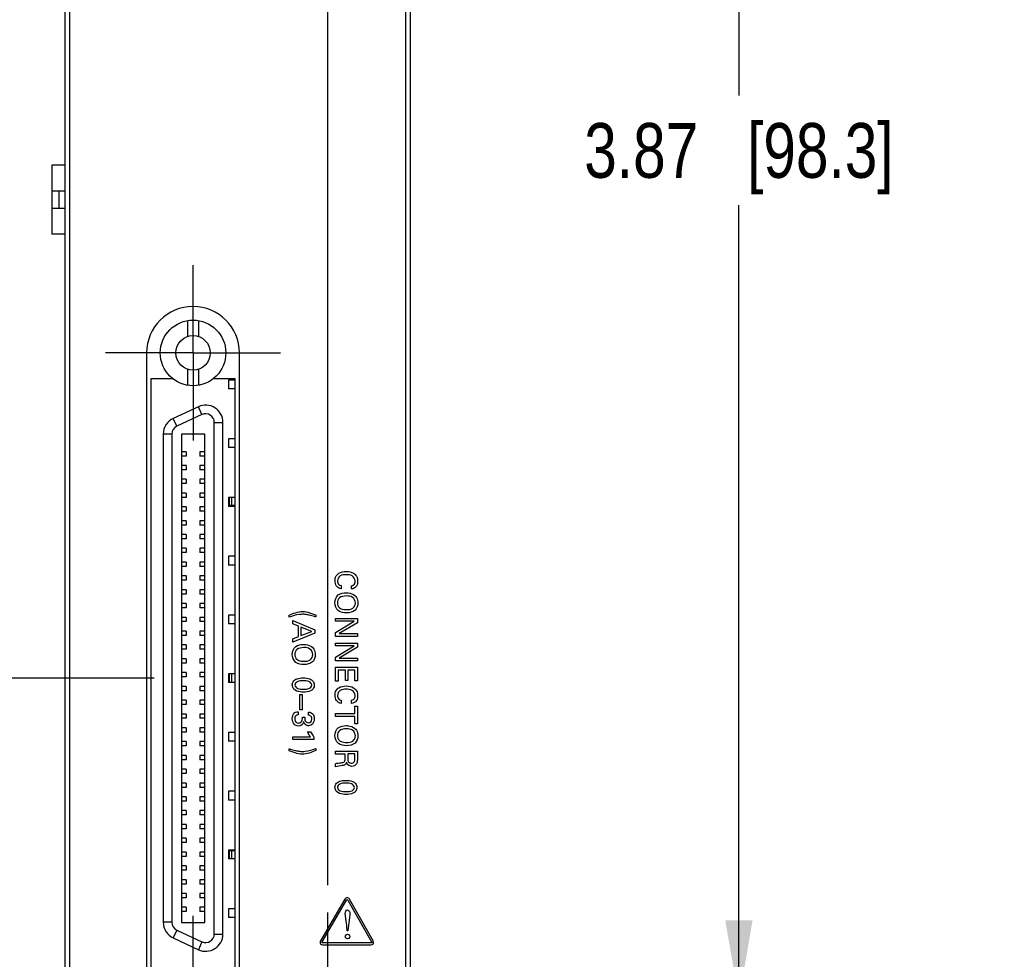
# Model space of a CAD drawing. Header units: inches. Extents: x 0 to 22, y 0 to 17.
# Tile 5 of 21: x 5.6 to 7.9, y 7.1 to 9.2. Entities that reach past the tile are written whole.
import ezdxf

# ---------------------------------------------------------------- set-up
doc = ezdxf.new("R2010")
doc.units = ezdxf.units.IN
doc.header["$LTSCALE"] = 1.21
doc.header["$MEASUREMENT"] = 0
doc.linetypes.add('CENTER', pattern=[0.6, 0.375, -0.075, 0.075, -0.075])
doc.layers.get('0').update_dxf_attribs({"linetype": 'CONTINUOUS'})
doc.layers.add('DEFAULT_1', color=7, linetype='CENTER')
doc.layers.add('DIMENSIONS', color=7, linetype='CONTINUOUS')
doc.styles.get("Standard").update_dxf_attribs({"font": 'txt', "width": 0.8})
doc.dimstyles.new('DIMSTYLE_1', dxfattribs={"dimtxt": 0.125, "dimasz": 0.18, "dimexe": 0.125, "dimexo": 0.0625, "dimgap": 0.0625, "dimtad": 0, "dimtih": 1, "dimtoh": 1, "dimzin": 4, "dimdsep": 46, "dimtxsty": 'STANDARD', "dimblk": '_FILLED', "dimblk1": '_FILLED', "dimblk2": '_FILLED', "dimcen": 0.09, "dimadec": 0, "dimazin": 0, "dimtp": 0.005, "dimtm": 0.005, "dimtfac": 1, "dimtofl": 0, "dimtmove": 0, "dimatfit": 3, "dimldrblk": '_FILLED', "dimfxl": 1, "dimtolj": 1, "dimtzin": 4, "dimarcsym": 0})

# ---------------------------------------------------------------- blocks, each defined once
blk = doc.blocks.new('_FILLED')
at = {"color": 0, "linetype": 'BYBLOCK'}
blk.add_solid([(0, 0), (-1, 0.174), (-1, -0.174)], dxfattribs=at)
blk = doc.blocks.new('*D9')
at = {"layer": 'DIMENSIONS', "color": 2, "linetype": 'CONTINUOUS'}
for p, q in [((5.9464, 7.7094), (4.8385, 7.7094)), ((4.9635, 7.7094), (4.9635, 6.8965)), ((4.9635, 5.8335), (4.9635, 6.6465)), ((5.681, 5.8335), (4.8385, 5.8335))]:
    blk.add_line(p, q, dxfattribs=at)
at = {"layer": 'DIMENSIONS', "color": 2, "linetype": 'CONTINUOUS', "xscale": 0.18, "yscale": 0.18, "zscale": 0.18}
for p, rotation in [((4.9635, 7.7094), 90), ((4.9635, 5.8335), 270)]:
    blk.add_blockref('_FILLED', p, dxfattribs=dict(at, rotation=rotation))
at = {"layer": 'DIMENSIONS', "color": 2, "linetype": 'CONTINUOUS', "insert": (4.9635, 6.834), "char_height": 0.125, "width": 1.125, "attachment_point": 2, "line_spacing_factor": 0.9}
blk.add_mtext('1.88{\\Ftxt.shx;\\W1.000000;\\H0.125000; }[47.6]', dxfattribs=at)
blk = doc.blocks.new('*D10')
at = {"layer": 'DIMENSIONS', "color": 2, "linetype": 'CONTINUOUS'}
for p, q in [((5.6255, 10.8494), (4.8385, 10.8494)), ((4.9635, 10.8494), (4.9635, 9.4044)), ((4.9635, 7.7094), (4.9635, 9.1544)), ((5.9464, 7.7094), (4.8385, 7.7094))]:
    blk.add_line(p, q, dxfattribs=at)
at = {"layer": 'DIMENSIONS', "color": 2, "linetype": 'CONTINUOUS', "xscale": 0.18, "yscale": 0.18, "zscale": 0.18}
for p, rotation in [((4.9635, 10.8494), 90), ((4.9635, 7.7094), 270)]:
    blk.add_blockref('_FILLED', p, dxfattribs=dict(at, rotation=rotation))
at = {"layer": 'DIMENSIONS', "color": 2, "linetype": 'CONTINUOUS', "insert": (4.9635, 9.3419), "char_height": 0.125, "width": 1.125, "attachment_point": 2, "line_spacing_factor": 0.9}
blk.add_mtext('3.14{\\Ftxt.shx;\\W1.000000;\\H0.125000; }[79.8]', dxfattribs=at)
blk = doc.blocks.new('*D13')
at = {"layer": 'DIMENSIONS', "color": 2, "linetype": 'CONTINUOUS'}
for p, q in [((5.8855, 11.1094), (5.8855, 13.3464)), ((6.3435, 7.2374), (6.3435, 13.3464)), ((5.8855, 13.2214), (5.5277, 13.2214)), ((6.3435, 13.2214), (6.7035, 13.2214))]:
    blk.add_line(p, q, dxfattribs=at)
at = {"layer": 'DIMENSIONS', "color": 2, "linetype": 'CONTINUOUS', "xscale": 0.18, "yscale": 0.18, "zscale": 0.18}
blk.add_blockref('_FILLED', (5.8855, 13.2214), dxfattribs=at)
at = {"layer": 'DIMENSIONS', "color": 2, "linetype": 'CONTINUOUS', "xscale": 0.18, "yscale": 0.18, "zscale": 0.18, "rotation": 180}
blk.add_blockref('_FILLED', (6.3435, 13.2214), dxfattribs=at)
at = {"layer": 'DIMENSIONS', "color": 2, "linetype": 'CONTINUOUS', "insert": (5.4652, 13.2839), "char_height": 0.125, "width": 1.025, "attachment_point": 3, "line_spacing_factor": 0.9}
blk.add_mtext('.46{\\Ftxt.shx;\\W1.000000;\\H0.125000; }[11.6]', dxfattribs=at)
blk = doc.blocks.new('*D14')
at = {"layer": 'DIMENSIONS', "color": 2, "linetype": 'CONTINUOUS'}
for p, q in [((6.3435, 7.2374), (6.3435, 12.5964)), ((6.5315, 11.0339), (6.5315, 12.5964)), ((6.3435, 12.4714), (5.9835, 12.4714)), ((6.5315, 12.4714), (6.8997, 12.4714))]:
    blk.add_line(p, q, dxfattribs=at)
at = {"layer": 'DIMENSIONS', "color": 2, "linetype": 'CONTINUOUS', "xscale": 0.18, "yscale": 0.18, "zscale": 0.18}
blk.add_blockref('_FILLED', (6.3435, 12.4714), dxfattribs=at)
at = {"layer": 'DIMENSIONS', "color": 2, "linetype": 'CONTINUOUS', "xscale": 0.18, "yscale": 0.18, "zscale": 0.18, "rotation": 180}
blk.add_blockref('_FILLED', (6.5315, 12.4714), dxfattribs=at)
at = {"layer": 'DIMENSIONS', "color": 2, "linetype": 'CONTINUOUS', "insert": (6.9622, 12.5339), "char_height": 0.125, "width": 0.925, "attachment_point": 1, "line_spacing_factor": 0.9}
blk.add_mtext('.19{\\Ftxt.shx;\\W1.000000;\\H0.125000; }[4.8]', dxfattribs=at)
blk = doc.blocks.new('*D15')
at = {"layer": 'DIMENSIONS', "color": 2, "linetype": 'CONTINUOUS'}
for p, q in [((6.1455, 10.8494), (7.4065, 10.8494)), ((7.2815, 10.8494), (7.2815, 9.0384)), ((7.2815, 6.9774), (7.2815, 8.7884)), ((6.6035, 6.9774), (7.4065, 6.9774))]:
    blk.add_line(p, q, dxfattribs=at)
at = {"layer": 'DIMENSIONS', "color": 2, "linetype": 'CONTINUOUS', "xscale": 0.18, "yscale": 0.18, "zscale": 0.18}
for p, rotation in [((7.2815, 10.8494), 90), ((7.2815, 6.9774), 270)]:
    blk.add_blockref('_FILLED', p, dxfattribs=dict(at, rotation=rotation))
at = {"layer": 'DIMENSIONS', "color": 2, "linetype": 'CONTINUOUS', "insert": (7.2815, 8.9759), "char_height": 0.125, "width": 1.125, "attachment_point": 2, "line_spacing_factor": 0.9}
blk.add_mtext('3.87{\\Ftxt.shx;\\W1.000000;\\H0.125000; }[98.3]', dxfattribs=at)

msp = doc.modelspace()

# ---------------------------------------------------------------- linework, layer by layer
at = {"color": 7, "linetype": 'CONTINUOUS'}
for p, q in [((5.7435, 5.8335), (5.7435, 10.9714)), ((6.5315, 5.8335), (6.5315, 10.9714)), ((5.7535, 10.9414), (5.7535, 6.8714)), ((6.5215, 6.8714), (6.5215, 10.9414)), ((5.7135, 8.8796), (5.7135, 8.7221)), ((5.7435, 8.8796), (5.7135, 8.8796)), ((5.7435, 8.8206), (5.7135, 8.8206)), ((5.7292, 8.8206), (5.7292, 8.7812)), ((5.7435, 8.7812), (5.7135, 8.7812)), ((5.7435, 8.7221), (5.7135, 8.7221)), ((6.0227, 8.5252), (6.0227, 8.4888)), ((6.0483, 8.5252), (6.0483, 8.4888)), ((5.9295, 8.4515), (5.9295, 6.9673)), ((6.1415, 6.9673), (6.1415, 8.4515)), ((6.0227, 8.4143), (6.0227, 8.3778)), ((6.0483, 8.4143), (6.0483, 8.3778)), ((5.9395, 8.3924), (5.9395, 7.0264)), ((5.9885, 8.3924), (5.9395, 8.3924)), ((5.9885, 8.3934), (5.9885, 8.3924)), ((6.0825, 8.3924), (6.0825, 8.3934)), ((6.1315, 8.3924), (6.0825, 8.3924)), ((6.1166, 8.3895), (6.1166, 8.3695)), ((6.1315, 8.3895), (6.1166, 8.3895)), ((6.1315, 7.0264), (6.1315, 8.3924)), ((6.1315, 8.3695), (6.1166, 8.3695)), ((6.0476, 8.3288), (5.9901, 8.302)), ((6.0559, 8.3109), (6.0476, 8.3288)), ((5.9985, 8.2841), (5.9901, 8.302)), ((6.0559, 8.3109), (5.9985, 8.2841)), ((6.0839, 7.1258), (6.0839, 8.2931)), ((6.0839, 8.2931), (6.1036, 8.2931)), ((6.1036, 7.1258), (6.1036, 8.2931)), ((5.9674, 8.2663), (5.9674, 7.1526)), ((5.9871, 8.2663), (5.9674, 8.2663)), ((5.9871, 8.2663), (5.9871, 7.1526)), ((6.0089, 8.2665), (6.0089, 7.1523)), ((6.0621, 8.2665), (6.0089, 8.2665)), ((6.0621, 7.1523), (6.0621, 8.2665)), ((6.1166, 8.2555), (6.1166, 8.2354)), ((6.1315, 8.2555), (6.1166, 8.2555)), ((6.0198, 8.2261), (6.0089, 8.2261)), ((6.0198, 8.2261), (6.0198, 8.2163)), ((6.0621, 8.2261), (6.0513, 8.2261)), ((6.0513, 8.2261), (6.0513, 8.2163)), ((6.1315, 8.2354), (6.1166, 8.2354)), ((6.0198, 8.2163), (6.0089, 8.2163)), ((6.0621, 8.2163), (6.0513, 8.2163)), ((6.0198, 8.1947), (6.0089, 8.1947)), ((6.0198, 8.1848), (6.0089, 8.1848)), ((6.0198, 8.1947), (6.0198, 8.1848)), ((6.0621, 8.1947), (6.0513, 8.1947)), ((6.0513, 8.1947), (6.0513, 8.1848)), ((6.0621, 8.1848), (6.0513, 8.1848)), ((6.0198, 8.1632), (6.0089, 8.1632)), ((6.0198, 8.1632), (6.0198, 8.1533)), ((6.0621, 8.1632), (6.0513, 8.1632)), ((6.0513, 8.1632), (6.0513, 8.1533)), ((6.0198, 8.1533), (6.0089, 8.1533)), ((6.0621, 8.1533), (6.0513, 8.1533)), ((6.0198, 8.1317), (6.0089, 8.1317)), ((6.0198, 8.1218), (6.0089, 8.1218)), ((6.0198, 8.1317), (6.0198, 8.1218)), ((6.0621, 8.1317), (6.0513, 8.1317)), ((6.0513, 8.1317), (6.0513, 8.1218)), ((6.0621, 8.1218), (6.0513, 8.1218)), ((6.1315, 8.1215), (6.1166, 8.1215)), ((6.1166, 8.1215), (6.1166, 8.1014)), ((6.1182, 8.1215), (6.1182, 8.1014)), ((6.1235, 8.1215), (6.1235, 8.1031)), ((6.131, 8.1215), (6.131, 8.1031)), ((6.0198, 8.1002), (6.0089, 8.1002)), ((6.0198, 8.1002), (6.0198, 8.0903)), ((6.0621, 8.1002), (6.0513, 8.1002)), ((6.0513, 8.1002), (6.0513, 8.0903)), ((6.1315, 8.1014), (6.1166, 8.1014)), ((6.131, 8.1031), (6.1182, 8.1031)), ((6.0198, 8.0903), (6.0089, 8.0903)), ((6.0198, 8.0687), (6.0089, 8.0687)), ((6.0198, 8.0687), (6.0198, 8.0588)), ((6.0621, 8.0903), (6.0513, 8.0903)), ((6.0621, 8.0687), (6.0513, 8.0687)), ((6.0513, 8.0687), (6.0513, 8.0588)), ((6.0198, 8.0588), (6.0089, 8.0588)), ((6.0621, 8.0588), (6.0513, 8.0588)), ((6.0198, 8.0372), (6.0089, 8.0372)), ((6.0198, 8.0273), (6.0089, 8.0273)), ((6.0198, 8.0372), (6.0198, 8.0273)), ((6.0621, 8.0372), (6.0513, 8.0372)), ((6.0513, 8.0372), (6.0513, 8.0273)), ((6.0621, 8.0273), (6.0513, 8.0273)), ((6.0198, 8.0057), (6.0089, 8.0057)), ((6.0198, 8.0057), (6.0198, 7.9958)), ((6.0621, 8.0057), (6.0513, 8.0057)), ((6.0513, 8.0057), (6.0513, 7.9958)), ((6.0198, 7.9958), (6.0089, 7.9958)), ((6.0621, 7.9958), (6.0513, 7.9958)), ((6.1315, 7.9875), (6.1166, 7.9875)), ((6.1166, 7.9875), (6.1166, 7.9674)), ((6.0198, 7.9742), (6.0089, 7.9742)), ((6.0198, 7.9643), (6.0089, 7.9643)), ((6.0198, 7.9742), (6.0198, 7.9643)), ((6.0621, 7.9742), (6.0513, 7.9742)), ((6.0513, 7.9742), (6.0513, 7.9643)), ((6.0621, 7.9643), (6.0513, 7.9643)), ((6.1315, 7.9674), (6.1166, 7.9674)), ((6.0198, 7.9427), (6.0089, 7.9427)), ((6.0198, 7.9427), (6.0198, 7.9328)), ((6.0621, 7.9427), (6.0513, 7.9427)), ((6.0513, 7.9427), (6.0513, 7.9328)), ((6.0198, 7.9328), (6.0089, 7.9328)), ((6.0198, 7.9112), (6.0089, 7.9112)), ((6.0198, 7.9112), (6.0198, 7.9013)), ((6.0621, 7.9328), (6.0513, 7.9328)), ((6.0621, 7.9112), (6.0513, 7.9112)), ((6.0513, 7.9112), (6.0513, 7.9013)), ((6.0198, 7.9013), (6.0089, 7.9013)), ((6.0621, 7.9013), (6.0513, 7.9013)), ((6.0198, 7.8797), (6.0089, 7.8797)), ((6.0198, 7.8698), (6.0089, 7.8698)), ((6.0198, 7.8797), (6.0198, 7.8698)), ((6.0621, 7.8797), (6.0513, 7.8797)), ((6.0513, 7.8797), (6.0513, 7.8698)), ((6.0621, 7.8698), (6.0513, 7.8698)), ((6.0198, 7.8482), (6.0089, 7.8482)), ((6.0198, 7.8482), (6.0198, 7.8384)), ((6.0621, 7.8482), (6.0513, 7.8482)), ((6.0513, 7.8482), (6.0513, 7.8384)), ((6.1315, 7.8535), (6.1166, 7.8535)), ((6.1166, 7.8535), (6.1166, 7.8334)), ((6.0198, 7.8384), (6.0089, 7.8384)), ((6.0621, 7.8384), (6.0513, 7.8384)), ((6.1315, 7.8334), (6.1166, 7.8334)), ((6.0198, 7.8167), (6.0089, 7.8167)), ((6.0198, 7.8069), (6.0089, 7.8069)), ((6.0198, 7.8167), (6.0198, 7.8069)), ((6.0621, 7.8167), (6.0513, 7.8167)), ((6.0513, 7.8167), (6.0513, 7.8069)), ((6.0621, 7.8069), (6.0513, 7.8069)), ((6.0198, 7.7852), (6.0089, 7.7852)), ((6.0198, 7.7852), (6.0198, 7.7754)), ((6.0621, 7.7852), (6.0513, 7.7852)), ((6.0513, 7.7852), (6.0513, 7.7754)), ((6.0198, 7.7754), (6.0089, 7.7754)), ((6.0198, 7.7537), (6.0089, 7.7537)), ((6.0198, 7.7537), (6.0198, 7.7439)), ((6.0621, 7.7754), (6.0513, 7.7754)), ((6.0621, 7.7537), (6.0513, 7.7537)), ((6.0513, 7.7537), (6.0513, 7.7439)), ((6.0198, 7.7439), (6.0089, 7.7439)), ((6.0621, 7.7439), (6.0513, 7.7439)), ((6.0198, 7.7222), (6.0089, 7.7222)), ((6.0198, 7.7124), (6.0089, 7.7124)), ((6.0198, 7.7222), (6.0198, 7.7124)), ((6.0621, 7.7222), (6.0513, 7.7222)), ((6.0513, 7.7222), (6.0513, 7.7124)), ((6.0621, 7.7124), (6.0513, 7.7124)), ((6.1315, 7.7195), (6.1166, 7.7195)), ((6.1166, 7.7195), (6.1166, 7.6994)), ((6.1182, 7.7195), (6.1182, 7.6994)), ((6.1235, 7.7195), (6.1235, 7.6994)), ((6.131, 7.7195), (6.131, 7.6994)), ((6.0198, 7.6907), (6.0089, 7.6907)), ((6.0198, 7.6907), (6.0198, 7.6809)), ((6.0621, 7.6907), (6.0513, 7.6907)), ((6.0513, 7.6907), (6.0513, 7.6809)), ((6.1315, 7.6994), (6.1166, 7.6994)), ((6.0198, 7.6809), (6.0089, 7.6809)), ((6.0621, 7.6809), (6.0513, 7.6809)), ((6.0198, 7.6592), (6.0089, 7.6592)), ((6.0198, 7.6494), (6.0089, 7.6494)), ((6.0198, 7.6592), (6.0198, 7.6494)), ((6.0621, 7.6592), (6.0513, 7.6592)), ((6.0513, 7.6592), (6.0513, 7.6494)), ((6.0621, 7.6494), (6.0513, 7.6494)), ((6.0198, 7.6277), (6.0089, 7.6277)), ((6.0198, 7.6277), (6.0198, 7.6179)), ((6.0621, 7.6277), (6.0513, 7.6277)), ((6.0513, 7.6277), (6.0513, 7.6179)), ((6.0198, 7.6179), (6.0089, 7.6179)), ((6.0621, 7.6179), (6.0513, 7.6179)), ((6.0198, 7.5962), (6.0089, 7.5962)), ((6.0198, 7.5864), (6.0089, 7.5864)), ((6.0198, 7.5962), (6.0198, 7.5864)), ((6.0621, 7.5962), (6.0513, 7.5962)), ((6.0513, 7.5962), (6.0513, 7.5864)), ((6.0621, 7.5864), (6.0513, 7.5864)), ((6.1315, 7.5854), (6.1166, 7.5854)), ((6.1166, 7.5854), (6.1166, 7.5654)), ((6.0198, 7.5647), (6.0089, 7.5647)), ((6.0198, 7.5549), (6.0089, 7.5549)), ((6.0198, 7.5647), (6.0198, 7.5549)), ((6.0621, 7.5647), (6.0513, 7.5647)), ((6.0513, 7.5647), (6.0513, 7.5549)), ((6.0621, 7.5549), (6.0513, 7.5549)), ((6.1315, 7.5654), (6.1166, 7.5654)), ((6.0198, 7.5332), (6.0089, 7.5332)), ((6.0198, 7.5332), (6.0198, 7.5234)), ((6.0621, 7.5332), (6.0513, 7.5332)), ((6.0513, 7.5332), (6.0513, 7.5234)), ((6.0198, 7.5234), (6.0089, 7.5234)), ((6.0621, 7.5234), (6.0513, 7.5234)), ((6.0198, 7.5017), (6.0089, 7.5017)), ((6.0198, 7.4919), (6.0089, 7.4919)), ((6.0198, 7.5017), (6.0198, 7.4919)), ((6.0621, 7.5017), (6.0513, 7.5017)), ((6.0513, 7.5017), (6.0513, 7.4919)), ((6.0621, 7.4919), (6.0513, 7.4919)), ((6.0198, 7.4702), (6.0089, 7.4702)), ((6.0198, 7.4702), (6.0198, 7.4604)), ((6.0621, 7.4702), (6.0513, 7.4702)), ((6.0513, 7.4702), (6.0513, 7.4604)), ((6.0198, 7.4604), (6.0089, 7.4604)), ((6.0621, 7.4604), (6.0513, 7.4604)), ((6.1315, 7.4514), (6.1166, 7.4514)), ((6.1166, 7.4514), (6.1166, 7.4313)), ((6.0198, 7.4387), (6.0089, 7.4387)), ((6.0198, 7.4289), (6.0089, 7.4289)), ((6.0198, 7.4387), (6.0198, 7.4289)), ((6.0621, 7.4387), (6.0513, 7.4387)), ((6.0513, 7.4387), (6.0513, 7.4289)), ((6.0621, 7.4289), (6.0513, 7.4289)), ((6.1315, 7.4313), (6.1166, 7.4313)), ((6.0198, 7.4073), (6.0089, 7.4073)), ((6.0198, 7.3974), (6.0089, 7.3974)), ((6.0198, 7.4073), (6.0198, 7.3974)), ((6.0621, 7.4073), (6.0513, 7.4073)), ((6.0513, 7.4073), (6.0513, 7.3974)), ((6.0621, 7.3974), (6.0513, 7.3974)), ((6.0198, 7.3758), (6.0089, 7.3758)), ((6.0198, 7.3758), (6.0198, 7.3659)), ((6.0621, 7.3758), (6.0513, 7.3758)), ((6.0513, 7.3758), (6.0513, 7.3659)), ((6.0198, 7.3659), (6.0089, 7.3659)), ((6.0621, 7.3659), (6.0513, 7.3659)), ((6.0198, 7.3443), (6.0089, 7.3443)), ((6.0198, 7.3344), (6.0089, 7.3344)), ((6.0198, 7.3443), (6.0198, 7.3344)), ((6.0621, 7.3443), (6.0513, 7.3443)), ((6.0513, 7.3443), (6.0513, 7.3344)), ((6.0621, 7.3344), (6.0513, 7.3344)), ((6.0198, 7.3128), (6.0089, 7.3128)), ((6.0198, 7.3128), (6.0198, 7.3029)), ((6.0621, 7.3128), (6.0513, 7.3128)), ((6.0513, 7.3128), (6.0513, 7.3029)), ((6.1315, 7.3174), (6.1166, 7.3174)), ((6.1166, 7.3174), (6.1166, 7.2973)), ((6.1182, 7.3174), (6.1182, 7.2973)), ((6.131, 7.3157), (6.1182, 7.3157)), ((6.1235, 7.3157), (6.1235, 7.2973)), ((6.131, 7.3157), (6.131, 7.2973)), ((6.0198, 7.3029), (6.0089, 7.3029)), ((6.0621, 7.3029), (6.0513, 7.3029)), ((6.1315, 7.2973), (6.1166, 7.2973)), ((6.0198, 7.2813), (6.0089, 7.2813)), ((6.0198, 7.2714), (6.0089, 7.2714)), ((6.0198, 7.2813), (6.0198, 7.2714)), ((6.0621, 7.2813), (6.0513, 7.2813)), ((6.0513, 7.2813), (6.0513, 7.2714)), ((6.0621, 7.2714), (6.0513, 7.2714)), ((6.0198, 7.2498), (6.0089, 7.2498)), ((6.0198, 7.2399), (6.0089, 7.2399)), ((6.0198, 7.2498), (6.0198, 7.2399)), ((6.0621, 7.2498), (6.0513, 7.2498)), ((6.0513, 7.2498), (6.0513, 7.2399)), ((6.0621, 7.2399), (6.0513, 7.2399)), ((6.0198, 7.2183), (6.0089, 7.2183)), ((6.0198, 7.2183), (6.0198, 7.2084)), ((6.0621, 7.2183), (6.0513, 7.2183)), ((6.0513, 7.2183), (6.0513, 7.2084)), ((6.0198, 7.2084), (6.0089, 7.2084)), ((6.0621, 7.2084), (6.0513, 7.2084)), ((6.0198, 7.1868), (6.0089, 7.1868)), ((6.0198, 7.1769), (6.0089, 7.1769)), ((6.0198, 7.1868), (6.0198, 7.1769)), ((6.0621, 7.1868), (6.0513, 7.1868)), ((6.0513, 7.1868), (6.0513, 7.1769)), ((6.0621, 7.1769), (6.0513, 7.1769)), ((6.1315, 7.1834), (6.1166, 7.1834)), ((6.1166, 7.1834), (6.1166, 7.1633)), ((5.9871, 7.1526), (5.9674, 7.1526)), ((6.0089, 7.1523), (6.0621, 7.1523)), ((6.1315, 7.1633), (6.1166, 7.1633)), ((5.9985, 7.1347), (5.9901, 7.1169)), ((5.9985, 7.1347), (6.0559, 7.1079)), ((6.0839, 7.1258), (6.1036, 7.1258)), ((5.9901, 7.1169), (6.0476, 7.0901)), ((6.0559, 7.1079), (6.0476, 7.0901))]:
    msp.add_line(p, q, dxfattribs=at)
at = {"color": 40, "linetype": 'CONTINUOUS'}
for p, q in [((6.3736, 7.9208), (6.3736, 7.9131)), ((6.397, 7.913), (6.397, 7.9204)), ((6.2546, 7.8487), (6.2546, 7.8533)), ((6.3154, 7.8537), (6.3154, 7.8491)), ((6.3603, 7.8457), (6.4105, 7.8457)), ((6.3603, 7.8393), (6.3603, 7.8457)), ((6.4105, 7.8457), (6.4105, 7.836)), ((6.2631, 7.8408), (6.3133, 7.8196)), ((6.2631, 7.8336), (6.2631, 7.8408)), ((6.2762, 7.8282), (6.2631, 7.8336)), ((6.2762, 7.8049), (6.2762, 7.8282)), ((6.3064, 7.8162), (6.2818, 7.826)), ((6.2818, 7.826), (6.2818, 7.807)), ((6.403, 7.8393), (6.3603, 7.8393)), ((6.3603, 7.8138), (6.403, 7.8393)), ((6.4105, 7.836), (6.369, 7.8113)), ((6.3133, 7.8122), (6.2631, 7.7919)), ((6.2631, 7.7995), (6.2762, 7.8049)), ((6.2631, 7.7919), (6.2631, 7.7995)), ((6.2818, 7.807), (6.3064, 7.8162)), ((6.3133, 7.8196), (6.3133, 7.8122)), ((6.3603, 7.8049), (6.3603, 7.8138)), ((6.4105, 7.8049), (6.3603, 7.8049)), ((6.369, 7.8113), (6.4105, 7.8113)), ((6.4105, 7.8113), (6.4105, 7.8049)), ((6.3603, 7.7895), (6.4105, 7.7895)), ((6.3603, 7.7832), (6.3603, 7.7895)), ((6.403, 7.7832), (6.3603, 7.7832)), ((6.3603, 7.7577), (6.403, 7.7832)), ((6.4105, 7.7799), (6.369, 7.7552)), ((6.4105, 7.7895), (6.4105, 7.7799)), ((6.3603, 7.7488), (6.3603, 7.7577)), ((6.369, 7.7552), (6.4105, 7.7552)), ((6.4105, 7.7552), (6.4105, 7.7488)), ((6.4105, 7.7488), (6.3603, 7.7488)), ((6.3603, 7.7347), (6.4105, 7.7347)), ((6.3603, 7.7027), (6.3603, 7.7347)), ((6.4105, 7.7347), (6.4105, 7.7033)), ((6.3831, 7.7278), (6.3665, 7.7278)), ((6.3665, 7.7278), (6.3665, 7.7027)), ((6.3831, 7.7044), (6.3831, 7.7278)), ((6.4046, 7.7278), (6.389, 7.7278)), ((6.389, 7.7278), (6.389, 7.7044)), ((6.4046, 7.7033), (6.4046, 7.7278)), ((6.3665, 7.7027), (6.3603, 7.7027)), ((6.389, 7.7044), (6.3831, 7.7044)), ((6.4105, 7.7033), (6.4046, 7.7033)), ((6.2792, 7.6724), (6.2842, 7.6724)), ((6.2792, 7.6376), (6.2792, 7.6724)), ((6.2842, 7.6724), (6.2842, 7.6376)), ((6.3736, 7.6595), (6.3736, 7.6519)), ((6.397, 7.6517), (6.397, 7.6592)), ((6.4046, 7.6457), (6.4105, 7.6457)), ((6.4046, 7.6288), (6.4046, 7.6457)), ((6.4105, 7.6457), (6.4105, 7.6051)), ((6.2755, 7.6329), (6.2755, 7.6256)), ((6.2842, 7.6376), (6.2792, 7.6376)), ((6.285, 7.6207), (6.2906, 7.6207)), ((6.299, 7.6251), (6.299, 7.6322)), ((6.3603, 7.6288), (6.4046, 7.6288)), ((6.3603, 7.622), (6.3603, 7.6288)), ((6.4046, 7.622), (6.3603, 7.622)), ((6.4046, 7.6051), (6.4046, 7.622)), ((6.4105, 7.6051), (6.4046, 7.6051)), ((6.2631, 7.576), (6.3036, 7.576)), ((6.2631, 7.5693), (6.2631, 7.576)), ((6.2967, 7.5872), (6.3036, 7.5872)), ((6.3112, 7.5755), (6.3112, 7.5693)), ((6.3112, 7.5693), (6.2631, 7.5693)), ((6.2546, 7.5439), (6.2546, 7.5485)), ((6.3154, 7.5489), (6.3154, 7.5444)), ((6.3603, 7.5433), (6.4105, 7.5433)), ((6.3603, 7.5364), (6.3603, 7.5433)), ((6.383, 7.5364), (6.3603, 7.5364)), ((6.383, 7.5277), (6.383, 7.5364)), ((6.4047, 7.5365), (6.3889, 7.5365)), ((6.3889, 7.5365), (6.3889, 7.5256)), ((6.4047, 7.5256), (6.4047, 7.5365)), ((6.4105, 7.5433), (6.4105, 7.5254)), ((6.3603, 7.5069), (6.3603, 7.5144)), ((6.3822, 7.2055), (6.3265, 7.1099)), ((6.3304, 7.1077), (6.386, 7.2034)), ((6.3885, 7.2033), (6.4428, 7.1077)), ((6.4467, 7.1099), (6.3924, 7.2055)), ((6.393, 7.1696), (6.3887, 7.1329)), ((6.3874, 7.1329), (6.3866, 7.1433)), ((6.3887, 7.1329), (6.3874, 7.1329)), ((6.4415, 7.1055), (6.3316, 7.1055)), ((6.3316, 7.101), (6.4415, 7.101))]:
    msp.add_line(p, q, dxfattribs=at)
at = {"color": 7, "linetype": 'CONTINUOUS'}
for radius in [0.0748, 0.0394]:
    msp.add_circle((6.0355, 8.4515), radius, dxfattribs=at)
for centre, radius, start, end in [((6.0355, 8.4515), 0.106, 0, 180), ((6.0643, 8.2931), 0.0394, 0, 115), ((6.0068, 8.2663), 0.0394, 115, 180), ((6.0643, 8.2931), 0.0197, 0, 115), ((6.0068, 8.2663), 0.0197, 115, 180), ((6.0068, 7.1526), 0.0394, 180, 245), ((6.0068, 7.1526), 0.0197, 180, 245), ((6.0643, 7.1258), 0.0394, 245, 360), ((6.0643, 7.1258), 0.0197, 245, 360)]:
    msp.add_arc(centre, radius, start, end, dxfattribs=at)
at = {"color": 40, "linetype": 'CONTINUOUS'}
for points, knots in [([(6.3596, 7.9319), (6.3596, 7.9356), (6.3609, 7.9426), (6.3702, 7.9515), (6.3793, 7.9529), (6.3849, 7.9529)], [0, 0, 0, 0, 0.299589, 0.545586, 1, 1, 1, 1]), ([(6.3849, 7.9455), (6.3804, 7.9455), (6.3707, 7.9451), (6.3653, 7.9357), (6.3653, 7.9313)], [0, 0, 0, 0, 0.512169, 1, 1, 1, 1]), ([(6.3849, 7.9529), (6.3908, 7.9529), (6.4003, 7.9513), (6.4098, 7.9419), (6.4112, 7.9347), (6.4112, 7.931)], [0, 0, 0, 0, 0.460666, 0.705806, 1, 1, 1, 1]), ([(6.4057, 7.9313), (6.4057, 7.9358), (6.3993, 7.9452), (6.3895, 7.9455), (6.3849, 7.9455)], [0, 0, 0, 0, 0.499854, 1, 1, 1, 1]), ([(6.3736, 7.9131), (6.3694, 7.9136), (6.3612, 7.9188), (6.3596, 7.9277), (6.3596, 7.9319)], [0, 0, 0, 0, 0.497598, 1, 1, 1, 1]), ([(6.397, 7.9204), (6.3987, 7.9207), (6.4039, 7.9222), (6.4057, 7.928), (6.4057, 7.9313)], [0, 0, 0, 0, 0.355783, 1, 1, 1, 1]), ([(6.4112, 7.931), (6.4112, 7.9271), (6.4099, 7.9183), (6.4014, 7.9133), (6.397, 7.913)], [0, 0, 0, 0, 0.469199, 1, 1, 1, 1]), ([(6.3592, 7.8816), (6.3592, 7.8881), (6.3646, 7.9023), (6.3788, 7.9043), (6.3851, 7.9043)], [0, 0, 0, 0, 0.50789, 1, 1, 1, 1]), ([(6.3851, 7.9043), (6.3867, 7.9043), (6.3937, 7.904), (6.4011, 7.9016), (6.4051, 7.8978)], [0, 0, 0, 0, 0.221538, 1, 1, 1, 1]), ([(6.406, 7.881), (6.406, 7.8857), (6.401, 7.8962), (6.3903, 7.897), (6.3855, 7.897)], [0, 0, 0, 0, 0.496527, 1, 1, 1, 1]), ([(6.4051, 7.8978), (6.4064, 7.8966), (6.4104, 7.8918), (6.4119, 7.8854), (6.4119, 7.881)], [0, 0, 0, 0, 0.292849, 1, 1, 1, 1]), ([(6.3859, 7.8584), (6.3796, 7.8584), (6.3651, 7.8604), (6.3592, 7.8749), (6.3592, 7.8816)], [0, 0, 0, 0, 0.485959, 1, 1, 1, 1]), ([(6.3697, 7.8703), (6.3709, 7.8693), (6.376, 7.8665), (6.3819, 7.8658), (6.386, 7.8658)], [0, 0, 0, 0, 0.282035, 1, 1, 1, 1]), ([(6.4119, 7.881), (6.4119, 7.8751), (6.407, 7.8611), (6.3927, 7.8584), (6.3859, 7.8584)], [0, 0, 0, 0, 0.467215, 1, 1, 1, 1]), ([(6.386, 7.8658), (6.3909, 7.8658), (6.4013, 7.8664), (6.406, 7.8766), (6.406, 7.881)], [0, 0, 0, 0, 0.526024, 1, 1, 1, 1]), ([(6.2856, 7.8552), (6.2833, 7.8552), (6.2726, 7.8545), (6.2624, 7.8511), (6.2546, 7.8487)], [0, 0, 0, 0, 0.225465, 1, 1, 1, 1]), ([(6.3006, 7.8533), (6.2992, 7.8536), (6.2942, 7.8546), (6.2892, 7.8552), (6.2856, 7.8552)], [0, 0, 0, 0, 0.298994, 1, 1, 1, 1]), ([(6.3154, 7.8491), (6.3145, 7.8494), (6.3096, 7.851), (6.3047, 7.8524), (6.3006, 7.8533)], [0, 0, 0, 0, 0.192913, 1, 1, 1, 1]), ([(6.3017, 7.8587), (6.3032, 7.8582), (6.3078, 7.8567), (6.3123, 7.855), (6.3154, 7.8537)], [0, 0, 0, 0, 0.315352, 1, 1, 1, 1]), ([(6.2619, 7.7638), (6.2619, 7.7702), (6.2674, 7.7845), (6.2816, 7.7865), (6.2879, 7.7865)], [0, 0, 0, 0, 0.50789, 1, 1, 1, 1]), ([(6.2879, 7.7865), (6.2894, 7.7865), (6.2965, 7.7861), (6.3038, 7.7837), (6.3079, 7.78)], [0, 0, 0, 0, 0.221539, 1, 1, 1, 1]), ([(6.3088, 7.7632), (6.3088, 7.7679), (6.3037, 7.7784), (6.2931, 7.7792), (6.2883, 7.7792)], [0, 0, 0, 0, 0.496527, 1, 1, 1, 1]), ([(6.3079, 7.78), (6.3092, 7.7788), (6.3132, 7.774), (6.3146, 7.7676), (6.3146, 7.7632)], [0, 0, 0, 0, 0.292876, 1, 1, 1, 1]), ([(6.2887, 7.7406), (6.2824, 7.7406), (6.2679, 7.7426), (6.2619, 7.7571), (6.2619, 7.7638)], [0, 0, 0, 0, 0.485959, 1, 1, 1, 1]), ([(6.3146, 7.7632), (6.3146, 7.7573), (6.3098, 7.7433), (6.2955, 7.7406), (6.2887, 7.7406)], [0, 0, 0, 0, 0.467215, 1, 1, 1, 1]), ([(6.2888, 7.7479), (6.2937, 7.7479), (6.3041, 7.7486), (6.3088, 7.7588), (6.3088, 7.7632)], [0, 0, 0, 0, 0.526024, 1, 1, 1, 1]), ([(6.2724, 7.7525), (6.2737, 7.7514), (6.2788, 7.7486), (6.2847, 7.7479), (6.2888, 7.7479)], [0, 0, 0, 0, 0.282035, 1, 1, 1, 1]), ([(6.2701, 7.7069), (6.271, 7.7073), (6.2762, 7.7095), (6.282, 7.71), (6.2866, 7.71)], [0, 0, 0, 0, 0.174899, 1, 1, 1, 1]), ([(6.2866, 7.71), (6.2918, 7.71), (6.3001, 7.7094), (6.3103, 7.7034), (6.3122, 7.697), (6.3122, 7.6939)], [0, 0, 0, 0, 0.464298, 0.71936, 1, 1, 1, 1]), ([(6.2621, 7.694), (6.2621, 7.6955), (6.2628, 7.7007), (6.2668, 7.7052), (6.2701, 7.7069)], [0, 0, 0, 0, 0.285225, 1, 1, 1, 1]), ([(6.2658, 7.6844), (6.2651, 7.6852), (6.263, 7.688), (6.2621, 7.6916), (6.2621, 7.694)], [0, 0, 0, 0, 0.31242, 1, 1, 1, 1]), ([(6.287, 7.7033), (6.2824, 7.7033), (6.2745, 7.7039), (6.2679, 7.697), (6.2679, 7.6939)], [0, 0, 0, 0, 0.596544, 1, 1, 1, 1]), ([(6.2679, 7.6939), (6.2679, 7.6906), (6.2751, 7.684), (6.2828, 7.6845), (6.2871, 7.6845)], [0, 0, 0, 0, 0.436652, 1, 1, 1, 1]), ([(6.3066, 7.6938), (6.3066, 7.6972), (6.2992, 7.7039), (6.2914, 7.7033), (6.287, 7.7033)], [0, 0, 0, 0, 0.439162, 1, 1, 1, 1]), ([(6.2871, 7.6845), (6.2918, 7.6845), (6.3, 7.6837), (6.3066, 7.6907), (6.3066, 7.6938)], [0, 0, 0, 0, 0.607799, 1, 1, 1, 1]), ([(6.3122, 7.6939), (6.3122, 7.6909), (6.3107, 7.6849), (6.3012, 7.6784), (6.293, 7.6777), (6.2877, 7.6777)], [0, 0, 0, 0, 0.273474, 0.516225, 1, 1, 1, 1]), ([(6.3596, 7.6706), (6.3596, 7.6743), (6.3609, 7.6813), (6.3702, 7.6902), (6.3793, 7.6917), (6.3849, 7.6917)], [0, 0, 0, 0, 0.299601, 0.545594, 1, 1, 1, 1]), ([(6.3849, 7.6917), (6.3908, 7.6917), (6.4003, 7.69), (6.4098, 7.6807), (6.4112, 7.6735), (6.4112, 7.6697)], [0, 0, 0, 0, 0.460547, 0.705689, 1, 1, 1, 1]), ([(6.2877, 7.6777), (6.2852, 7.6777), (6.2775, 7.678), (6.2694, 7.6806), (6.2658, 7.6844)], [0, 0, 0, 0, 0.330115, 1, 1, 1, 1]), ([(6.3736, 7.6519), (6.3694, 7.6523), (6.3612, 7.6575), (6.3596, 7.6664), (6.3596, 7.6706)], [0, 0, 0, 0, 0.497553, 1, 1, 1, 1]), ([(6.3849, 7.6843), (6.3804, 7.6843), (6.3707, 7.6839), (6.3653, 7.6744), (6.3653, 7.6701)], [0, 0, 0, 0, 0.512169, 1, 1, 1, 1]), ([(6.4057, 7.67), (6.4057, 7.6746), (6.3993, 7.6839), (6.3895, 7.6843), (6.3849, 7.6843)], [0, 0, 0, 0, 0.499846, 1, 1, 1, 1]), ([(6.397, 7.6592), (6.3987, 7.6594), (6.4039, 7.661), (6.4057, 7.6668), (6.4057, 7.67)], [0, 0, 0, 0, 0.355927, 1, 1, 1, 1]), ([(6.4112, 7.6697), (6.4112, 7.6658), (6.4098, 7.657), (6.4014, 7.6521), (6.397, 7.6517)], [0, 0, 0, 0, 0.468996, 1, 1, 1, 1]), ([(6.2669, 7.6301), (6.2676, 7.6307), (6.2702, 7.6325), (6.2734, 7.6328), (6.2755, 7.6329)], [0, 0, 0, 0, 0.308384, 1, 1, 1, 1]), ([(6.2755, 7.6256), (6.2735, 7.6256), (6.2687, 7.624), (6.2676, 7.6191), (6.2676, 7.6167)], [0, 0, 0, 0, 0.463285, 1, 1, 1, 1]), ([(6.2906, 7.6207), (6.2904, 7.618), (6.2903, 7.6119), (6.2961, 7.6079), (6.299, 7.6079)], [0, 0, 0, 0, 0.491212, 1, 1, 1, 1]), ([(6.299, 7.6322), (6.3033, 7.632), (6.3111, 7.6275), (6.3121, 7.6197), (6.3121, 7.6166)], [0, 0, 0, 0, 0.578736, 1, 1, 1, 1]), ([(6.3066, 7.6164), (6.3066, 7.6183), (6.3057, 7.6228), (6.3013, 7.6249), (6.299, 7.6251)], [0, 0, 0, 0, 0.455067, 1, 1, 1, 1]), ([(6.2761, 7.6002), (6.2726, 7.6002), (6.2644, 7.6038), (6.2619, 7.6124), (6.2619, 7.6169)], [0, 0, 0, 0, 0.439737, 1, 1, 1, 1]), ([(6.2676, 7.6167), (6.2676, 7.6141), (6.2691, 7.6089), (6.2741, 7.6071), (6.2762, 7.6071)], [0, 0, 0, 0, 0.553829, 1, 1, 1, 1]), ([(6.2878, 7.6105), (6.2873, 7.6069), (6.2838, 7.6012), (6.278, 7.6002), (6.2761, 7.6002)], [0, 0, 0, 0, 0.651101, 1, 1, 1, 1]), ([(6.2762, 7.6071), (6.2773, 7.6071), (6.2813, 7.6076), (6.2841, 7.6114), (6.2847, 7.6141)], [0, 0, 0, 0, 0.29482, 1, 1, 1, 1]), ([(6.2991, 7.6009), (6.298, 7.6009), (6.2929, 7.6015), (6.2887, 7.6065), (6.2878, 7.6105)], [0, 0, 0, 0, 0.209258, 1, 1, 1, 1]), ([(6.299, 7.6079), (6.3011, 7.6079), (6.3058, 7.6096), (6.3066, 7.6143), (6.3066, 7.6164)], [0, 0, 0, 0, 0.500876, 1, 1, 1, 1]), ([(6.3121, 7.6166), (6.3121, 7.6124), (6.3102, 7.6043), (6.3024, 7.6009), (6.2991, 7.6009)], [0, 0, 0, 0, 0.559208, 1, 1, 1, 1]), ([(6.3592, 7.5786), (6.3592, 7.5851), (6.3646, 7.5993), (6.3788, 7.6013), (6.3851, 7.6013)], [0, 0, 0, 0, 0.507876, 1, 1, 1, 1]), ([(6.3851, 7.6013), (6.3867, 7.6013), (6.3937, 7.601), (6.4011, 7.5986), (6.4051, 7.5948)], [0, 0, 0, 0, 0.22149, 1, 1, 1, 1]), ([(6.3036, 7.5872), (6.3053, 7.584), (6.3077, 7.58), (6.3106, 7.5763), (6.3112, 7.5755)], [0, 0, 0, 0, 0.787852, 1, 1, 1, 1]), ([(6.3859, 7.5554), (6.3796, 7.5554), (6.3651, 7.5574), (6.3592, 7.5719), (6.3592, 7.5786)], [0, 0, 0, 0, 0.485904, 1, 1, 1, 1]), ([(6.406, 7.578), (6.406, 7.5828), (6.401, 7.5932), (6.3903, 7.594), (6.3855, 7.594)], [0, 0, 0, 0, 0.496519, 1, 1, 1, 1]), ([(6.4119, 7.5781), (6.4119, 7.5721), (6.407, 7.5582), (6.3927, 7.5554), (6.3859, 7.5554)], [0, 0, 0, 0, 0.467265, 1, 1, 1, 1]), ([(6.386, 7.5628), (6.3909, 7.5628), (6.4013, 7.5634), (6.406, 7.5736), (6.406, 7.578)], [0, 0, 0, 0, 0.525824, 1, 1, 1, 1]), ([(6.4051, 7.5948), (6.4064, 7.5936), (6.4104, 7.5888), (6.4119, 7.5824), (6.4119, 7.5781)], [0, 0, 0, 0, 0.292795, 1, 1, 1, 1]), ([(6.3697, 7.5673), (6.3709, 7.5663), (6.376, 7.5635), (6.3819, 7.5628), (6.386, 7.5628)], [0, 0, 0, 0, 0.282188, 1, 1, 1, 1]), ([(6.2546, 7.5485), (6.2555, 7.5482), (6.2604, 7.5466), (6.2653, 7.5453), (6.2694, 7.5444)], [0, 0, 0, 0, 0.194728, 1, 1, 1, 1]), ([(6.2683, 7.5389), (6.2669, 7.5394), (6.2622, 7.5409), (6.2577, 7.5426), (6.2546, 7.5439)], [0, 0, 0, 0, 0.314128, 1, 1, 1, 1]), ([(6.2694, 7.5444), (6.2708, 7.544), (6.2758, 7.543), (6.2808, 7.5424), (6.2844, 7.5424)], [0, 0, 0, 0, 0.297378, 1, 1, 1, 1]), ([(6.2844, 7.5424), (6.2868, 7.5424), (6.2974, 7.5431), (6.3075, 7.5465), (6.3154, 7.5489)], [0, 0, 0, 0, 0.224665, 1, 1, 1, 1]), ([(6.3736, 7.5167), (6.3762, 7.517), (6.3828, 7.5181), (6.383, 7.5248), (6.383, 7.5277)], [0, 0, 0, 0, 0.479678, 1, 1, 1, 1]), ([(6.3858, 7.5177), (6.3853, 7.5157), (6.3833, 7.5113), (6.3785, 7.5103), (6.3761, 7.5101)], [0, 0, 0, 0, 0.463195, 1, 1, 1, 1]), ([(6.3891, 7.5118), (6.3886, 7.5123), (6.3871, 7.514), (6.3862, 7.5162), (6.3858, 7.5177)], [0, 0, 0, 0, 0.310939, 1, 1, 1, 1]), ([(6.3889, 7.5256), (6.3889, 7.5252), (6.389, 7.523), (6.3891, 7.5206), (6.39, 7.519)], [0, 0, 0, 0, 0.162322, 1, 1, 1, 1]), ([(6.39, 7.519), (6.3902, 7.5186), (6.3917, 7.5166), (6.3944, 7.5156), (6.3966, 7.5156)], [0, 0, 0, 0, 0.15405, 1, 1, 1, 1]), ([(6.3966, 7.5156), (6.3993, 7.5156), (6.4047, 7.5183), (6.4047, 7.5235), (6.4047, 7.5256)], [0, 0, 0, 0, 0.570582, 1, 1, 1, 1]), ([(6.4105, 7.5254), (6.4105, 7.5246), (6.4105, 7.5206), (6.4099, 7.5165), (6.4082, 7.5138)], [0, 0, 0, 0, 0.200467, 1, 1, 1, 1]), ([(6.3594, 7.4604), (6.3594, 7.4619), (6.36, 7.4672), (6.364, 7.4716), (6.3674, 7.4733)], [0, 0, 0, 0, 0.285259, 1, 1, 1, 1]), ([(6.3842, 7.4697), (6.3796, 7.4697), (6.3717, 7.4703), (6.3651, 7.4634), (6.3651, 7.4604)], [0, 0, 0, 0, 0.596544, 1, 1, 1, 1]), ([(6.3674, 7.4733), (6.3682, 7.4737), (6.3734, 7.476), (6.3792, 7.4764), (6.3838, 7.4764)], [0, 0, 0, 0, 0.174899, 1, 1, 1, 1]), ([(6.3838, 7.4764), (6.389, 7.4764), (6.3973, 7.4758), (6.4075, 7.4698), (6.4094, 7.4634), (6.4094, 7.4603)], [0, 0, 0, 0, 0.464311, 0.719374, 1, 1, 1, 1]), ([(6.4039, 7.4602), (6.4039, 7.4637), (6.3964, 7.4704), (6.3886, 7.4697), (6.3842, 7.4697)], [0, 0, 0, 0, 0.439162, 1, 1, 1, 1]), ([(6.3631, 7.4508), (6.3623, 7.4516), (6.3602, 7.4545), (6.3594, 7.458), (6.3594, 7.4604)], [0, 0, 0, 0, 0.31242, 1, 1, 1, 1]), ([(6.3849, 7.4442), (6.3824, 7.4442), (6.3748, 7.4444), (6.3666, 7.4471), (6.3631, 7.4508)], [0, 0, 0, 0, 0.330116, 1, 1, 1, 1]), ([(6.3651, 7.4604), (6.3651, 7.457), (6.3723, 7.4504), (6.38, 7.4509), (6.3843, 7.4509)], [0, 0, 0, 0, 0.436641, 1, 1, 1, 1]), ([(6.3843, 7.4509), (6.3891, 7.4509), (6.3972, 7.4501), (6.4039, 7.4572), (6.4039, 7.4602)], [0, 0, 0, 0, 0.607799, 1, 1, 1, 1]), ([(6.4094, 7.4603), (6.4094, 7.4573), (6.4079, 7.4513), (6.3984, 7.4448), (6.3902, 7.4442), (6.3849, 7.4442)], [0, 0, 0, 0, 0.273489, 0.516239, 1, 1, 1, 1]), ([(6.3866, 7.1433), (6.3864, 7.1456), (6.3852, 7.1554), (6.383, 7.1652), (6.383, 7.1728)], [0, 0, 0, 0, 0.231535, 1, 1, 1, 1]), ([(6.388, 7.1808), (6.3899, 7.1808), (6.3942, 7.1771), (6.3933, 7.1723), (6.393, 7.1696)], [0, 0, 0, 0, 0.411883, 1, 1, 1, 1]), ([(6.3881, 7.1152), (6.3864, 7.1152), (6.3835, 7.1167), (6.383, 7.1193), (6.383, 7.1201)], [0, 0, 0, 0, 0.691233, 1, 1, 1, 1]), ([(6.3934, 7.1201), (6.3934, 7.1194), (6.3929, 7.1167), (6.3899, 7.1152), (6.3881, 7.1152)], [0, 0, 0, 0, 0.294746, 1, 1, 1, 1])]:
    msp.add_open_spline(points, degree=3, knots=knots, dxfattribs=at)
for points in [[(6.3653, 7.9313), (6.3653, 7.9284), (6.3662, 7.9252), (6.3683, 7.9232)], [(6.3683, 7.9232), (6.3697, 7.9219), (6.3716, 7.9211), (6.3736, 7.9208)], [(6.3697, 7.8925), (6.3665, 7.89), (6.3651, 7.8854), (6.3651, 7.8814)], [(6.3855, 7.897), (6.38, 7.897), (6.3739, 7.896), (6.3697, 7.8925)], [(6.3651, 7.8814), (6.3651, 7.8774), (6.3666, 7.8729), (6.3697, 7.8703)], [(6.2546, 7.8533), (6.2645, 7.8573), (6.2748, 7.8615), (6.2855, 7.8615)], [(6.2855, 7.8615), (6.291, 7.8615), (6.2964, 7.8603), (6.3017, 7.8587)], [(6.2883, 7.7792), (6.2828, 7.7792), (6.2767, 7.7781), (6.2724, 7.7747)], [(6.2724, 7.7747), (6.2693, 7.7722), (6.2679, 7.7676), (6.2679, 7.7636)], [(6.2679, 7.7636), (6.2679, 7.7596), (6.2694, 7.755), (6.2724, 7.7525)], [(6.3653, 7.6701), (6.3653, 7.6672), (6.3662, 7.664), (6.3683, 7.6619)], [(6.3683, 7.6619), (6.3697, 7.6606), (6.3716, 7.6598), (6.3736, 7.6595)], [(6.2619, 7.6169), (6.2619, 7.6216), (6.2634, 7.627), (6.2669, 7.6301)], [(6.2847, 7.6141), (6.2851, 7.6163), (6.2851, 7.6185), (6.285, 7.6207)], [(6.3036, 7.576), (6.3008, 7.5794), (6.2986, 7.5832), (6.2967, 7.5872)], [(6.3697, 7.5895), (6.3665, 7.587), (6.3651, 7.5824), (6.3651, 7.5784)], [(6.3651, 7.5784), (6.3651, 7.5744), (6.3666, 7.5699), (6.3697, 7.5673)], [(6.3855, 7.594), (6.38, 7.594), (6.3739, 7.593), (6.3697, 7.5895)], [(6.2845, 7.5361), (6.279, 7.5361), (6.2736, 7.5374), (6.2683, 7.5389)], [(6.3154, 7.5444), (6.3055, 7.5404), (6.2952, 7.5361), (6.2845, 7.5361)], [(6.3603, 7.5144), (6.3646, 7.5158), (6.3692, 7.5161), (6.3736, 7.5167)], [(6.3761, 7.5101), (6.3708, 7.5094), (6.3654, 7.5087), (6.3603, 7.5069)], [(6.398, 7.5083), (6.3948, 7.5083), (6.3913, 7.5095), (6.3891, 7.5118)], [(6.4082, 7.5138), (6.4061, 7.5105), (6.4018, 7.5083), (6.398, 7.5083)], [(6.3873, 7.2089), (6.3853, 7.2089), (6.3832, 7.2073), (6.3822, 7.2055)], [(6.386, 7.2034), (6.3863, 7.2039), (6.3867, 7.2045), (6.3873, 7.2045)], [(6.3924, 7.2055), (6.3914, 7.2073), (6.3893, 7.2089), (6.3873, 7.2089)], [(6.3873, 7.2045), (6.3879, 7.2045), (6.3882, 7.2038), (6.3885, 7.2033)], [(6.383, 7.1728), (6.383, 7.1759), (6.3848, 7.1808), (6.388, 7.1808)], [(6.383, 7.1201), (6.383, 7.1225), (6.3857, 7.1253), (6.3881, 7.1253)], [(6.3881, 7.1253), (6.3906, 7.1253), (6.3934, 7.1226), (6.3934, 7.1201)], [(6.3265, 7.1099), (6.3255, 7.1081), (6.3251, 7.1055), (6.3261, 7.1038)], [(6.3261, 7.1038), (6.3272, 7.102), (6.3296, 7.101), (6.3316, 7.101)], [(6.33, 7.106), (6.3297, 7.1065), (6.3301, 7.1072), (6.3304, 7.1077)], [(6.3316, 7.1055), (6.331, 7.1055), (6.3302, 7.1055), (6.33, 7.106)], [(6.4432, 7.106), (6.4429, 7.1055), (6.4421, 7.1055), (6.4415, 7.1055)], [(6.4415, 7.101), (6.4436, 7.101), (6.446, 7.102), (6.447, 7.1038)], [(6.4428, 7.1077), (6.4431, 7.1072), (6.4435, 7.1065), (6.4432, 7.106)], [(6.447, 7.1038), (6.448, 7.1055), (6.4477, 7.1081), (6.4467, 7.1099)]]:
    msp.add_open_spline(points, degree=3, dxfattribs=at)
at = {"layer": 'DEFAULT_1', "color": 7, "linetype": 'CENTER'}
for p, q in [((6.0355, 8.4515), (6.0355, 8.6513)), ((6.0355, 8.4515), (5.8357, 8.4515)), ((6.0355, 8.4515), (6.0355, 8.2517)), ((6.0355, 8.4515), (6.2353, 8.4515)), ((6.3435, 6.9774), (6.3435, 7.1749)), ((6.0355, 6.9673), (6.0355, 7.1671))]:
    msp.add_line(p, q, dxfattribs=at)

# ---------------------------------------------------------------- dimensions: what is measured, and where the dimension line sits
at = {"layer": 'DIMENSIONS', "color": 2, "linetype": 'CONTINUOUS'}
for base, p1, p2, picture, middle in [((6.3435, 13.2214), (5.8855, 11.0469), (6.3435, 7.1749), '*D13', (4.9527, 13.2214)), ((6.5315, 12.4714), (6.3435, 7.1749), (6.5315, 10.9714), '*D14', (7.4247, 12.4714))]:
    dim = msp.add_linear_dim(base=base, p1=p1, p2=p2, dimstyle='DIMSTYLE_1', dxfattribs=at)
    dim.commit()
    dim.dimension.update_dxf_attribs({"geometry": picture, "text_midpoint": middle, "dimtype": 160})
for base, p1, p2, angle, picture, middle in [((4.9635, 7.7094), (5.688, 10.8494), (6.0089, 7.7094), 270, '*D10', (4.9635, 9.2794)), ((7.2815, 6.9774), (6.083, 10.8494), (6.541, 6.9774), 270, '*D15', (7.2815, 8.9134)), ((4.9635, 7.7094), (5.7435, 5.8335), (6.0089, 7.7094), 90, '*D9', (4.9635, 6.7715))]:
    dim = msp.add_linear_dim(base=base, p1=p1, p2=p2, angle=angle, dimstyle='DIMSTYLE_1', dxfattribs=at)
    dim.commit()
    dim.dimension.update_dxf_attribs({"geometry": picture, "text_midpoint": middle, "dimtype": 160})

doc.saveas('drawing.dxf')
